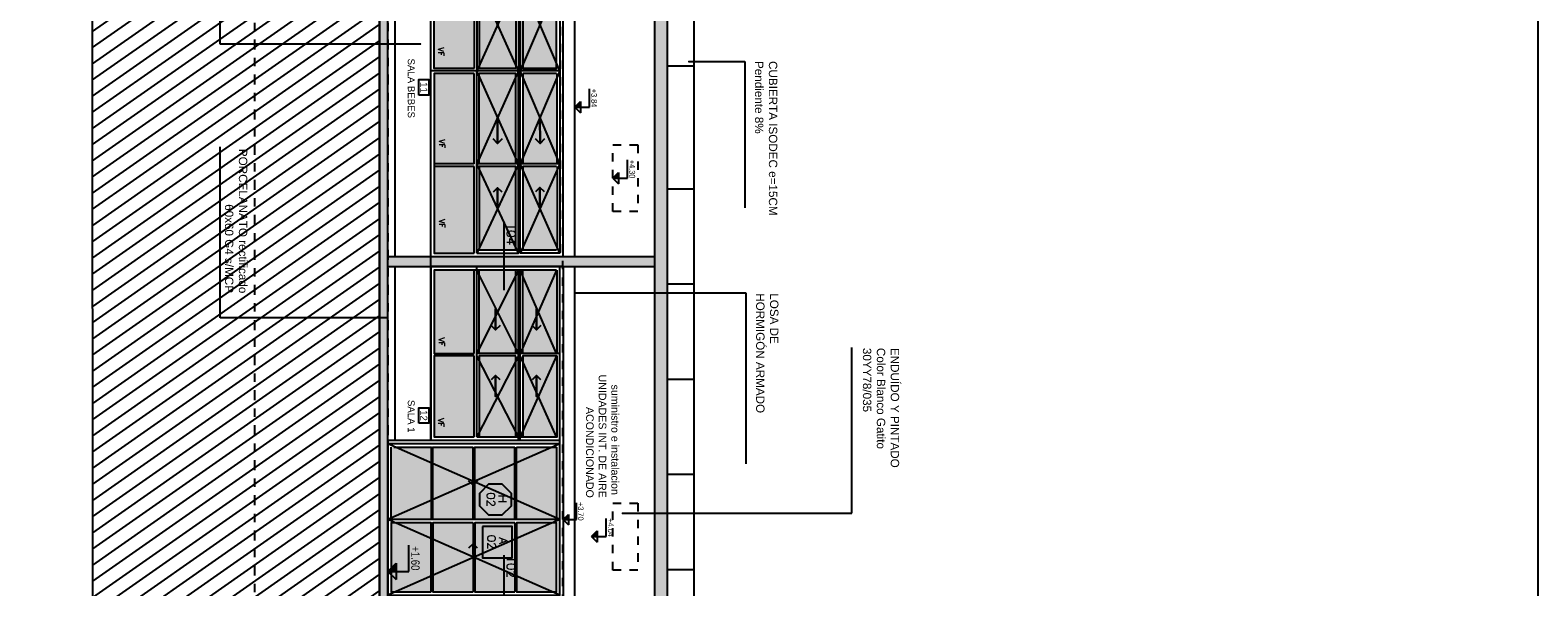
# Model space of a CAD drawing. Header units: millimetres. Extents: x 4617 to 4884, y 1258 to 1784.
# Tile 88 of 256: x 4734.95 to 4753.01, y 1284.63 to 1291.3. Entities that reach past the tile are written whole.
import ezdxf
from ezdxf.enums import TextEntityAlignment as Align

# ---------------------------------------------------------------- set-up
doc = ezdxf.new("R2010")
doc.units = ezdxf.units.MM
doc.header["$LTSCALE"] = 0.4
for name, pattern in [('DASHDOT', [1, 0.5, -0.25, 0, -0.25]), ('DOT', [6.35, 0, -6.35]), ('RAYITAS', [0.375, 0.25, -0.125])]:
    doc.linetypes.add(name, pattern=pattern)
for name, color, linetype in [('200', 6, 'Continuous'), ('200cotas50', 1, 'Continuous'), ('A ALUMINIO', 4, 'Continuous'), ('A HATCH MURO ALB', 252, 'Continuous'), ('A HATCH TABIQUE', 254, 'Continuous'), ('A HERRERÍA', 4, 'Continuous'), ('A MURO', 1, 'Continuous'), ('A MURO VISTO', 2, 'Continuous'), ('A PROYECCION', 8, 'Continuous'), ('A TABIQUE', 2, 'Continuous'), ('A VEGETACIÓN', 253, 'Continuous'), ('Hatch 354', 254, 'Continuous'), ('TXT', 3, 'Continuous'), ('TXT COTA', 3, 'Continuous'), ('TXT PLANILLAS', 3, 'Continuous'), ('TXT TERMINACIONES', 3, 'Continuous')]:
    doc.layers.add(name, color=color, linetype=linetype)
doc.styles.add('arial', font='arial.ttf')
doc.styles.add('ARIAL NARROW', font='ARIALN.TTF')
doc.styles.add('ROMANS', font='romans', dxfattribs={"height": 2})
doc.styles.add('SaAS simplex', font='simplex.shx', dxfattribs={"width": 0.8})
doc.styles.get("Standard").update_dxf_attribs({"font": 'arial.ttf'})
doc.dimstyles.new('COTAS 125', dxfattribs={"dimscale": 0.01, "dimtxt": 15, "dimasz": 8, "dimexe": 5, "dimexo": 20, "dimgap": 10, "dimtad": 0, "dimzin": 9, "dimdsep": 46, "dimtxsty": 'SaAS simplex', "dimblk": 'OBLIQUE', "dimcen": 0, "dimclrd": 8, "dimclre": 8, "dimclrt": 256, "dimadec": 1, "dimazin": 0, "dimtfac": 1, "dimtmove": 2, "dimatfit": 3, "dimldrblk": 'OBLIQUE', "dimfxl": 10, "dimlwd": -1, "dimlwe": -1, "dimarcsym": 0})

# ---------------------------------------------------------------- blocks, each defined once
blk = doc.blocks.new('A01b')
at = {"layer": 'Hatch 354'}
h = blk.add_hatch(color=256, dxfattribs=at)
h.dxf.hatch_style = 1
h.paths.add_polyline_path([(0.91, 2.02), (0.083, 2.02), (0.083, 1.543), (0.91, 1.543)])
h.paths.add_polyline_path([(1.817, 2.02), (0.95, 2.02), (0.95, 1.543), (1.817, 1.543)])
h.paths.add_polyline_path([(1.817, 1.523), (0.95, 1.523), (0.95, 1.04), (1.817, 1.04)])
h.paths.add_polyline_path([(0.91, 1.523), (0.083, 1.523), (0.083, 1.04), (0.91, 1.04)])
h.paths.add_polyline_path([(0.91, 1.02), (0.083, 1.02), (0.083, 0.537), (0.91, 0.537)])
h.paths.add_polyline_path([(1.817, 1.02), (0.95, 1.02), (0.95, 0.537), (1.817, 0.537)])
h.paths.add_polyline_path([(1.817, 0.517), (0.95, 0.517), (0.95, 0.04), (1.817, 0.04)])
h.paths.add_polyline_path([(0.91, 0.517), (0.083, 0.517), (0.083, 0.481), (0.083, 0.04), (0.91, 0.04)])
h = blk.add_hatch(color=256, dxfattribs=at)
h.dxf.hatch_style = 1
h.paths.add_polyline_path([(4.096, 2.03), (3.013, 2.03), (3.013, 1.615), (4.096, 1.615)])
h.paths.add_polyline_path([(2.983, 2.03), (1.97, 2.03), (1.97, 1.615), (2.983, 1.615)])
h.paths.add_polyline_path([(2.983, 1.535), (1.97, 1.535), (1.97, 1.095), (2.983, 1.095)])
h.paths.add_polyline_path([(4.096, 1.535), (3.013, 1.535), (3.013, 1.095), (4.096, 1.095)])
h.paths.add_polyline_path([(4.096, 1.035), (3.013, 1.035), (3.013, 0.555), (4.096, 0.555)])
h.paths.add_polyline_path([(2.983, 1.035), (1.94, 1.035), (1.94, 0.555), (2.983, 0.555)])
h = blk.add_hatch(color=256, dxfattribs=at)
h.dxf.hatch_style = 1
h.paths.add_polyline_path([(6.31, 1.035), (5.269, 1.035), (5.269, 0.555), (6.31, 0.555)])
h.paths.add_polyline_path([(6.27, 1.535), (5.269, 1.535), (5.269, 1.095), (6.27, 1.095)])
h.paths.add_polyline_path([(6.27, 2.03), (5.269, 2.03), (5.269, 1.615), (6.27, 1.615)])
h.paths.add_polyline_path([(5.238, 2.03), (4.156, 2.03), (4.156, 1.615), (5.238, 1.615)])
h.paths.add_polyline_path([(5.238, 1.535), (4.156, 1.535), (4.156, 1.095), (5.238, 1.095)])
h.paths.add_polyline_path([(5.238, 1.035), (4.156, 1.035), (4.156, 0.555), (5.238, 0.555)])
at = {"layer": 'A ALUMINIO'}
for p, q in [((6.351, 2.1), (0, 2.1)), ((0, 0), (0, 2.1)), ((0.95, 2.06), (0.95, 0)), ((1.817, 2.02), (0.95, 2.02)), ((1.817, 1.543), (1.817, 2.02)), ((1.857, 2.06), (6.31, 2.06)), ((1.94, 1.585), (1.94, 2.06)), ((3.013, 2.06), (3.013, 1.585)), ((4.096, 2.02), (4.096, 1.615)), ((4.126, 2.06), (4.126, 0.515)), ((5.238, 2.03), (4.156, 2.03)), ((4.156, 2.02), (4.156, 1.615)), ((5.238, 2.06), (5.238, 1.585)), ((5.269, 2.03), (6.27, 2.03)), ((6.27, 1.615), (6.27, 2.02)), ((6.31, 2.06), (6.31, 1.585)), ((6.351, 2.1), (6.351, 0.515)), ((0.91, 1.523), (0.083, 1.523)), ((0.95, 1.543), (1.817, 1.543)), ((0.95, 1.523), (1.817, 1.523)), ((1.94, 1.585), (4.126, 1.585)), ((1.94, 1.065), (1.94, 1.565)), ((1.94, 1.565), (4.126, 1.565)), ((3.013, 1.585), (4.096, 1.585)), ((3.013, 1.565), (3.013, 1.065)), ((3.013, 1.535), (4.096, 1.535)), ((4.096, 1.535), (4.096, 1.095)), ((6.31, 1.585), (4.126, 1.585)), ((4.156, 1.615), (5.238, 1.615)), ((5.238, 1.585), (4.156, 1.585)), ((5.238, 1.535), (4.156, 1.535)), ((4.156, 1.535), (4.156, 1.095)), ((5.238, 1.565), (5.238, 1.065)), ((3.013, 1.095), (4.096, 1.095)), ((5.238, 1.095), (4.156, 1.095)), ((0, 1.05), (0, 0)), ((0.91, 1.04), (0.083, 1.04)), ((0.91, 1.01), (0.083, 1.01)), ((0.95, 1.04), (1.817, 1.04)), ((0.95, 1.02), (1.817, 1.02)), ((1.94, 1.065), (4.126, 1.065)), ((1.94, 1.035), (2.983, 1.035)), ((2.983, 1.035), (2.983, 0.555)), ((3.013, 1.035), (4.096, 1.035)), ((3.013, 1.035), (3.013, 0.555)), ((4.096, 1.005), (4.096, 0.622)), ((6.31, 1.065), (4.126, 1.065)), ((5.238, 1.035), (4.156, 1.035)), ((5.238, 1.035), (5.238, 0.555)), ((6.31, 1.035), (5.269, 1.035)), ((5.269, 1.035), (5.269, 0.555)), ((0.083, 0.517), (0.083, 0.54)), ((6.351, 0.515), (1.9, 0.515)), ((1.9, 0), (0, 0)), ((0.95, 0.04), (1.817, 0.04))]:
    blk.add_line(p, q, dxfattribs=at)
for points in [[(0.043, 0), (0.043, 2.06), (1.857, 2.06), (1.857, 0)], [(1.9, 0), (1.9, 2.06)], [(1.94, 1.585), (1.94, 2.02)], [(5.269, 2.02), (5.269, 1.615), (6.27, 1.615)], [(0.083, 1.04), (0.083, 1.523)], [(0.91, 1.523), (0.91, 1.04)], [(1.817, 1.04), (1.817, 1.523)], [(2.983, 1.535), (2.983, 1.095), (1.97, 1.095), (1.97, 1.535), (2.983, 1.535)], [(6.31, 1.065), (6.31, 1.565), (4.126, 1.565)], [(5.269, 1.535), (5.269, 1.095), (6.27, 1.095), (6.27, 1.535), (5.269, 1.535)], [(0.083, 0.54), (0.083, 1.01)], [(0.91, 1.01), (0.91, 0.54)], [(1.817, 0.54), (1.817, 1.01)], [(2.983, 0.555), (1.94, 0.555), (1.94, 1.035)], [(4.096, 1.035), (4.096, 0.555), (3.013, 0.555)], [(4.156, 1.035), (4.156, 0.555), (6.31, 0.555), (6.31, 1.035)], [(0.083, 0.537), (0.91, 0.537)], [(1.817, 0.537), (0.95, 0.537)], [(1.817, 0.07), (1.817, 0.517), (0.95, 0.517)]]:
    blk.add_lwpolyline(points, dxfattribs=at)
for points in [[(0.083, 1.553), (0.083, 2.02), (0.91, 2.02), (0.91, 1.543), (0.083, 1.543)], [(1.97, 2.03), (2.983, 2.03), (2.983, 1.615), (1.97, 1.615)], [(3.013, 1.615), (4.096, 1.615), (4.096, 2.02), (3.013, 2.02)], [(0.083, 0.517), (0.91, 0.517), (0.91, 0.04), (0.083, 0.04), (0.083, 0.51)]]:
    blk.add_lwpolyline(points, close=True, dxfattribs=at)
at = {"layer": 'A PROYECCION'}
for p, q in [((0.043, 2.06), (0.95, 0)), ((0.95, 2.06), (0.043, 0)), ((0.95, 2.06), (1.857, 0)), ((1.857, 2.06), (0.95, 0)), ((3.013, 2.06), (1.94, 1.585)), ((1.94, 2.06), (3.013, 1.585)), ((3.013, 2.06), (4.126, 1.585)), ((4.126, 2.06), (3.013, 1.585)), ((5.238, 2.06), (4.126, 1.585)), ((4.126, 2.06), (5.238, 1.585)), ((5.238, 2.06), (6.31, 1.585)), ((6.31, 2.06), (5.238, 1.585)), ((3.013, 1.565), (1.94, 1.065)), ((1.94, 1.565), (3.013, 1.065)), ((3.013, 1.565), (4.126, 1.065)), ((4.126, 1.565), (3.013, 1.065)), ((5.238, 1.565), (4.126, 1.065)), ((4.126, 1.565), (5.238, 1.065)), ((5.238, 1.565), (6.31, 1.065)), ((6.31, 1.565), (5.238, 1.065))]:
    blk.add_line(p, q, dxfattribs=at)
for points in [[(2.676, 1.876), (2.729, 1.822), (2.477, 1.822), (2.729, 1.822), (2.676, 1.769)], [(3.37, 1.876), (3.317, 1.822), (3.569, 1.822), (3.317, 1.822), (3.37, 1.769)], [(4.94, 1.876), (4.993, 1.823), (4.682, 1.822), (4.993, 1.823), (4.94, 1.77)], [(5.575, 1.876), (5.522, 1.822), (5.774, 1.822), (5.522, 1.822), (5.575, 1.769)], [(2.676, 1.368), (2.729, 1.315), (2.477, 1.315), (2.729, 1.315), (2.676, 1.262)], [(3.37, 1.368), (3.317, 1.315), (3.569, 1.315), (3.317, 1.315), (3.37, 1.262)], [(4.94, 1.368), (4.993, 1.315), (4.682, 1.315), (4.993, 1.315), (4.94, 1.262)], [(5.579, 1.368), (5.526, 1.315), (5.779, 1.315), (5.526, 1.315), (5.579, 1.262)], [(0.606, 1.063), (0.659, 1.01), (0.532, 1.01), (0.659, 1.01), (0.606, 0.957)], [(1.414, 1.063), (1.361, 1.01), (1.489, 1.01), (1.361, 1.01), (1.414, 0.957)]]:
    blk.add_lwpolyline(points, dxfattribs=at)
at = {"layer": 'TXT TERMINACIONES', "color": 252, "char_height": 0.06784, "attachment_point": 7}
for insert in [(2.781, 0.614), (3.844, 0.603), (4.946, 0.614), (5.901, 0.614)]:
    blk.add_mtext('{\\Fromans|c0;VF}', dxfattribs=dict(at, insert=insert))
blk = doc.blocks.new('AL 02 b f')
at = {"layer": 'Hatch 354'}
h = blk.add_hatch(color=256, dxfattribs=at)
h.dxf.hatch_style = 1
h.paths.add_polyline_path([(0.907, 2.024), (0.08, 2.024), (0.08, 1.547), (0.907, 1.547)])
h.paths.add_polyline_path([(1.814, 2.024), (0.947, 2.024), (0.947, 1.547), (1.814, 1.547)])
h.paths.add_polyline_path([(1.814, 1.527), (0.947, 1.527), (0.947, 1.044), (1.814, 1.044)])
h.paths.add_polyline_path([(0.907, 1.527), (0.08, 1.527), (0.08, 1.044), (0.907, 1.044)])
h.paths.add_polyline_path([(0.907, 1.024), (0.08, 1.024), (0.08, 0.542), (0.907, 0.542)])
h.paths.add_polyline_path([(1.814, 1.024), (0.947, 1.024), (0.947, 0.542), (1.814, 0.542)])
h.paths.add_polyline_path([(1.814, 0.522), (0.947, 0.522), (0.947, 0.044), (1.814, 0.044)])
h.paths.add_polyline_path([(0.907, 0.522), (0.08, 0.522), (0.08, 0.044), (0.907, 0.044)])
h.paths.add_polyline_path([(2.907, 1.039), (1.937, 1.039), (1.937, 0.559), (2.907, 0.559)])
h.paths.add_polyline_path([(3.937, 1.039), (2.937, 1.039), (2.937, 0.559), (3.937, 0.559)])
h.paths.add_polyline_path([(3.937, 1.539), (2.937, 1.539), (2.937, 1.099), (3.937, 1.099)])
h.paths.add_polyline_path([(2.907, 1.539), (1.937, 1.539), (1.937, 1.099), (2.907, 1.099)])
h.paths.add_polyline_path([(2.907, 2.034), (1.937, 2.034), (1.937, 1.619), (2.907, 1.619)])
h.paths.add_polyline_path([(3.937, 2.034), (3.035, 2.034), (2.937, 2.034), (2.937, 1.619), (3.937, 1.619)])
at = {"layer": 'A ALUMINIO'}
for p, q in [((1.897, 2.104), (-0.003, 2.104)), ((3.977, 2.104), (-0.003, 2.104)), ((3.977, 2.104), (-0.003, 2.104)), ((-0.003, 0.004), (-0.003, 2.104)), ((0.947, 2.064), (0.947, 0.004)), ((1.814, 2.024), (0.947, 2.024)), ((1.814, 1.547), (1.814, 2.024)), ((1.854, 2.064), (3.977, 2.064)), ((1.937, 1.589), (1.937, 2.024)), ((2.937, 2.064), (2.937, 1.589)), ((2.937, 2.034), (3.937, 2.034)), ((3.937, 2.024), (3.937, 1.539)), ((3.977, 2.104), (3.977, 0.519)), ((0.907, 1.527), (0.08, 1.527)), ((0.947, 1.547), (1.814, 1.547)), ((0.947, 1.527), (1.814, 1.527)), ((1.897, 1.589), (3.937, 1.589)), ((1.897, 1.569), (3.937, 1.569)), ((1.937, 1.069), (1.937, 1.569)), ((2.937, 1.619), (3.937, 1.619)), ((2.937, 1.569), (2.937, 1.069)), ((2.937, 1.539), (3.937, 1.539)), ((3.937, 1.539), (3.937, 1.039)), ((2.937, 1.099), (3.937, 1.099)), ((0.907, 1.024), (0.08, 1.024)), ((0.947, 1.024), (1.814, 1.024)), ((1.937, 1.069), (3.977, 1.069)), ((1.937, 1.039), (2.907, 1.039)), ((2.937, 1.039), (3.937, 1.039)), ((3.977, 0.519), (1.897, 0.519)), ((1.897, 0.004), (-0.003, 0.004)), ((0.947, 0.044), (1.814, 0.044))]:
    blk.add_line(p, q, dxfattribs=at)
for points in [[(0.04, 0.004), (0.04, 2.064), (1.854, 2.064), (1.854, 0.004)], [(1.897, 0.004), (1.897, 2.064)], [(1.937, 1.589), (1.937, 2.024)], [(0.907, 1.527), (0.907, 1.044), (0.08, 1.044), (0.08, 1.527)], [(0.947, 1.044), (1.814, 1.044), (1.814, 1.527)], [(2.907, 1.539), (2.907, 1.099), (1.937, 1.099), (1.937, 1.539), (2.907, 1.539)], [(0.907, 1.024), (0.907, 0.542), (0.08, 0.542), (0.08, 1.024)], [(0.947, 0.542), (1.814, 0.542), (1.814, 1.024)], [(2.907, 1.039), (2.907, 0.559), (1.937, 0.559), (1.937, 1.039)], [(3.937, 1.039), (3.937, 0.559), (2.937, 0.559), (2.937, 1.039)], [(1.814, 0.074), (1.814, 0.522), (0.947, 0.522)]]:
    blk.add_lwpolyline(points, dxfattribs=at)
for points in [[(0.08, 1.557), (0.08, 2.024), (0.907, 2.024), (0.907, 1.547), (0.08, 1.547)], [(2.907, 2.034), (2.907, 1.619), (1.937, 1.619), (1.937, 2.034)], [(0.08, 0.522), (0.907, 0.522), (0.907, 0.044), (0.08, 0.044)]]:
    blk.add_lwpolyline(points, close=True, dxfattribs=at)
at = {"layer": 'A PROYECCION'}
for p, q in [((0.04, 2.064), (0.947, 0.004)), ((0.947, 2.064), (0.04, 0.004)), ((0.947, 2.064), (1.854, 0.004)), ((1.854, 2.064), (0.947, 0.004)), ((2.907, 2.024), (1.937, 1.589)), ((1.937, 2.024), (2.907, 1.589)), ((2.937, 2.024), (3.937, 1.589)), ((3.937, 2.024), (2.937, 1.589)), ((2.907, 1.569), (1.937, 1.069)), ((1.937, 1.569), (2.907, 1.069)), ((2.937, 1.569), (3.937, 1.069)), ((3.937, 1.569), (2.942, 1.069))]:
    blk.add_line(p, q, dxfattribs=at)
for points in [[(2.622, 1.838), (2.675, 1.785), (2.422, 1.785), (2.675, 1.785), (2.622, 1.732)], [(3.272, 1.838), (3.219, 1.785), (3.472, 1.785), (3.219, 1.785), (3.272, 1.732)], [(2.621, 1.348), (2.674, 1.295), (2.422, 1.295), (2.674, 1.295), (2.621, 1.242)], [(3.272, 1.348), (3.219, 1.295), (3.472, 1.295), (3.219, 1.295), (3.272, 1.242)], [(0.603, 1.077), (0.656, 1.024), (0.529, 1.024), (0.656, 1.024), (0.603, 0.971)], [(1.411, 1.077), (1.358, 1.024), (1.486, 1.024), (1.358, 1.024), (1.411, 0.971)]]:
    blk.add_lwpolyline(points, dxfattribs=at)
blk = doc.blocks.new('*U468')
at = {"color": 0, "linetype": 'ByBlock'}
blk.add_lwpolyline([(-0.287, -0.195), (0.287, -0.195), (0.287, 0.354), (-0.287, 0.354)], close=True, dxfattribs=at)
at = {"color": 0, "linetype": 'ByBlock', "style": 'ROMANS', "width": 1.1}
blk.add_text('A', height=0.15, dxfattribs=at).set_placement((-0.088, 0.112))
at = {"color": 0, "linetype": 'ByBlock', "style": 'ROMANS', "width": 1.05}
blk.add_attdef('NRO', text='', height=0.15, dxfattribs=at).set_placement((0, -0.027), align=Align.MIDDLE)
blk = doc.blocks.new('TIPO_MURO')
at = {"linetype": 'Continuous'}
blk.add_line((-1.161, 0), (0, 0), dxfattribs=at)
at = {"style": 'ROMANS', "oblique": 0.1745}
blk.add_attdef('M00', text='', height=0.15, dxfattribs=at).set_placement((-0.606, 0.22), align=Align.TOP_LEFT)
blk = doc.blocks.new('*U575')
at = {"color": 0, "linetype": 'ByBlock', "ltscale": 0.1}
blk.add_lwpolyline([(0, 0.344), (0.119, 0.344), (0.288, 0.175), (0.288, -0.064), (0.119, -0.233), (0, -0.233), (-0.119, -0.233), (-0.288, -0.064), (-0.288, 0.175), (-0.119, 0.344)], close=True, dxfattribs=at)
at = {"color": 0, "style": 'ROMANS', "width": 1.1}
blk.add_text('H', height=0.15, dxfattribs=at).set_placement((-0.088, 0.112))
at = {"color": 0, "linetype": 'ByBlock', "style": 'ROMANS', "width": 1.05}
blk.add_attdef('NRO', text='', height=0.15, dxfattribs=at).set_placement((0, -0.027), align=Align.MIDDLE)
blk = doc.blocks.new('NUMERO+NOMBRE LOCAL')
blk.add_lwpolyline([(-0.085, -0.109), (0.085, -0.109), (0.085, 0.001), (-0.085, 0.001)], close=True)
at = {"style": 'arial'}
blk.add_attdef('NOMBRE', text='', height=0.075, dxfattribs=at).set_placement((0, -0.229), align=Align.CENTER)
blk.add_attdef('00', text='', height=0.07, dxfattribs=at).set_placement((0, -0.054), align=Align.MIDDLE_CENTER)
blk = doc.blocks.new('Nivel corte')
at = {"color": 0}
for p, q in [((0, 0.2), (0.25, 0.2)), ((0, 0), (0, 0.2)), ((0.078, 0.078), (-0.078, 0.078)), ((0, 0), (-0.078, 0.078)), ((0, 0), (0.078, 0.078))]:
    blk.add_line(p, q, dxfattribs=at)
blk.add_solid([(0, 0), (0.078, 0.078), (0, 0.078), (0.078, 0.078)], dxfattribs=at)
at = {"color": 0, "style": 'ARIAL NARROW', "flags": 4}
blk.add_attdef('NIVEL', text='', height=0.08, dxfattribs=at).set_placement((0.125, 0.2), align=Align.BOTTOM_CENTER)
blk = doc.blocks.new('_Oblique')
at = {"layer": 'TXT COTA', "color": 0, "lineweight": -2}
blk.add_line((-0.5, -0.5), (0.5, 0.5), dxfattribs=at)
blk = doc.blocks.new('A$C2CDF7251')
at = {"layer": 'TXT', "char_height": 0.1, "attachment_point": 1, "rotation": 360, "style": 'arial'}
for s, insert, width in [('ENDUÍDO Y PINTADO \\PColor Blanco Gatito\\P30YY78/035', (22.962, 9.295, -9.971), 2.40512), ('\\pi1.4469;PORCELANATO rectificado \\P\\pi2.1098;60x60 G4 s/MCP', (19.131, 1.485), 3.16222)]:
    blk.add_mtext(s, dxfattribs=dict(at, insert=insert, width=width))
for s, insert in [('CUBIERTA ISODEC e=15CM \\PPendiente 8%', (19.526, 7.835, -9.971)), ('LOSA DE \\PHORMIGÓN ARMADO', (22.308, 7.849))]:
    blk.add_mtext(s, dxfattribs=dict(at, insert=insert))
at = {"layer": 'A HERRERÍA', "color": 254, "ltscale": 0.5}
for points in [[(24.942, 5.976, -9.971), (24.943, 8.729, -9.971), (22.958, 8.729, -9.971)], [(19.532, 6.773, -9.971), (19.532, 7.446, -9.971), (21.285, 7.446, -9.971)], [(22.303, 5.41), (22.303, 7.46), (24.349, 7.46)], [(19.322, 3.563), (19.322, 1.162), (17.023, 1.162)], [(22.603, 3.17), (22.603, 1.162), (20.552, 1.162)]]:
    blk.add_leader(points, dimstyle='COTAS 125', override={"dimtxt": 5, "dimasz": 6, "dimldrblk": 'DotSmall'}, dxfattribs=at)

msp = doc.modelspace()

# ---------------------------------------------------------------- hatches: boundary and pattern name
at = {"layer": 'A HATCH TABIQUE'}
h = msp.add_hatch(dxfattribs=at)
h.set_pattern_fill('HONEY', color=256, scale=0.01, angle=630)
h.set_pattern_definition([(270, (4735.93786, 1329.90521), (0.027496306, -0.047625), [0.03175, -0.0635]), (30, (4735.93786, 1329.90521), (0.027496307, 0.047625), [0.03175, -0.0635]), (330, (4735.93786, 1329.90521), (0.054992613, -1e-10), [-0.0635, 0.03175])])
h.paths.add_polyline_path([(4742.579, 1304.123), (4742.429, 1304.123), (4742.429, 1269.512), (4742.579, 1269.512)])
h = msp.add_hatch(color=256, dxfattribs=at)
h.dxf.hatch_style = 1
h.paths.add_polyline_path([(4739.233, 1288.583), (4739.233, 1288.463), (4742.429, 1288.463), (4742.429, 1288.583)])
at = {"layer": 'A MURO'}
h = msp.add_hatch(color=256, dxfattribs=at)
h.dxf.hatch_style = 1
h.paths.add_polyline_path([(4739.133, 1270.112), (4738.733, 1270.112), (4738.733, 1269.812), (4739.133, 1269.812), (4739.233, 1269.812), (4739.233, 1303.383), (4739.133, 1303.382)])
at = {"layer": 'A VEGETACIÓN'}
h = msp.add_hatch(dxfattribs=at)
h.set_pattern_fill('LINE', color=253, scale=0.05, angle=-55, double=1)
h.set_pattern_definition([(215, (283.32827, 1219.23544), (0.091055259, -0.130040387), [])])
edge = h.paths.add_edge_path()
edge.add_spline(control_points=[(4738.244, 1311.628), (4737.84, 1312.32), (4737.491, 1313.107), (4737.215, 1314.291), (4737.568, 1316.609), (4738.01, 1318.632), (4738.134, 1320.039)], knot_values=[0, 0, 0, 0, 1.503814, 2.722886, 4.072682, 7.155394, 7.155394, 7.155394, 7.155394], degree=3, periodic=0)
edge.add_line((4738.134, 1320.039), (4738.184, 1320.137))
edge.add_line((4738.184, 1320.137), (4738.184, 1320.847))
edge.add_line((4738.184, 1320.847), (4738.134, 1320.967))
edge.add_line((4738.134, 1320.967), (4738.131, 1321.509))
edge.add_line((4738.131, 1321.509), (4738.143, 1328.563))
edge.add_line((4738.143, 1328.563), (4735.682, 1328.563))
edge.add_line((4735.682, 1328.563), (4735.706, 1261.169))
edge.add_line((4735.706, 1261.169), (4737.189, 1261.169))
edge.add_line((4737.189, 1261.169), (4738.143, 1261.169))
edge.add_line((4738.143, 1261.169), (4738.141, 1262.991))
edge.add_line((4738.141, 1262.991), (4738.133, 1263.198))
edge.add_line((4738.133, 1263.198), (4738.133, 1263.542))
edge.add_line((4738.133, 1263.542), (4738.112, 1264.214))
edge.add_line((4738.112, 1264.214), (4738.126, 1264.36))
edge.add_line((4738.126, 1264.36), (4738.093, 1264.865))
edge.add_line((4738.093, 1264.865), (4738.113, 1265.343))
edge.add_line((4738.113, 1265.343), (4738.132, 1265.914))
edge.add_line((4738.132, 1265.914), (4738.133, 1266.289))
edge.add_line((4738.133, 1266.289), (4738.133, 1266.46))
edge.add_line((4738.133, 1266.46), (4738.133, 1266.552))
edge.add_line((4738.133, 1266.552), (4738.012, 1266.752))
edge.add_line((4738.012, 1266.752), (4738.053, 1269.811))
edge.add_line((4738.053, 1269.811), (4737.573, 1269.811))
edge.add_line((4737.573, 1269.811), (4739.133, 1269.811))
edge.add_line((4739.133, 1269.811), (4739.133, 1303.822))
edge.add_line((4739.133, 1303.822), (4739.042, 1303.822))
edge.add_line((4739.042, 1303.822), (4739.017, 1306.774))
edge.add_line((4739.017, 1306.774), (4738.817, 1306.774))
edge.add_line((4738.817, 1306.774), (4738.817, 1306.924))
edge.add_line((4738.817, 1306.924), (4739.102, 1306.924))
edge.add_line((4739.102, 1306.924), (4739.066, 1309.707))
edge.add_line((4739.066, 1309.707), (4737.523, 1309.704))
edge.add_line((4737.523, 1309.704), (4738.084, 1309.707))
edge.add_line((4738.084, 1309.707), (4738.084, 1311.428))
edge.add_line((4738.084, 1311.428), (4737.383, 1311.425))
edge.add_line((4737.383, 1311.425), (4737.383, 1311.625))
edge.add_line((4737.383, 1311.625), (4737.643, 1311.625))

# ---------------------------------------------------------------- linework, layer by layer
at = {"layer": '200', "color": 2, "linetype": 'DASHDOT', "ltscale": 0.6}
for points in [[(4737.633, 1328.564), (4737.633, 1261.169)], [(4739.233, 1328.564), (4739.233, 1261.169)]]:
    msp.add_lwpolyline(points, dxfattribs=at)
at = {"layer": 'A HATCH MURO ALB'}
for p, q in [((4739.318, 1293.033), (4739.318, 1288.583)), ((4739.318, 1288.463), (4739.318, 1286.383))]:
    msp.add_line(p, q, dxfattribs=at)
at = {"layer": 'A MURO'}
for p, q in [((4735.673, 1328.564), (4735.706, 1261.169)), ((4739.233, 1269.812), (4739.233, 1303.823)), ((4739.133, 1270.112), (4739.133, 1303.523)), ((4739.133, 1303.523), (4739.133, 1270.112))]:
    msp.add_line(p, q, dxfattribs=at)
at = {"layer": 'A MURO', "color": 1}
for p, q in [((4742.579, 1304.123), (4742.579, 1269.512)), ((4741.473, 1288.583), (4741.473, 1294.933)), ((4741.473, 1284.483), (4741.473, 1288.463))]:
    msp.add_line(p, q, dxfattribs=at)
at = {"layer": 'A MURO', "color": 252}
for p, q in [((4742.903, 1290.863), (4742.579, 1290.863)), ((4742.903, 1289.393), (4742.579, 1289.393)), ((4742.903, 1288.253), (4742.579, 1288.253)), ((4742.903, 1287.113), (4742.579, 1287.113)), ((4742.903, 1285.973), (4742.579, 1285.973)), ((4742.903, 1284.833), (4742.579, 1284.833))]:
    msp.add_line(p, q, dxfattribs=at)
at = {"layer": 'A MURO'}
msp.add_lwpolyline([(4753.011, 1328.564), (4753.011, 1261.169), (4731.974, 1261.169), (4731.773, 1328.564)], close=True, dxfattribs=at)
at = {"layer": 'A MURO', "color": 1}
msp.add_lwpolyline([(4742.903, 1269.512), (4742.903, 1304.123), (4742.429, 1304.123), (4742.429, 1269.512), (4742.903, 1269.512)], dxfattribs=at)
at = {"layer": 'A MURO VISTO'}
msp.add_line((4739.748, 1286.383), (4739.748, 1293.033), dxfattribs=at)
msp.add_line((4739.748, 1286.383), (4739.748, 1293.033), dxfattribs=at)
at = {"layer": 'A PROYECCION', "linetype": 'RAYITAS'}
for points in [[(4742.229, 1289.924), (4742.229, 1289.124), (4741.929, 1289.124), (4741.929, 1289.924), (4742.229, 1289.924)], [(4742.229, 1285.629), (4742.229, 1284.829), (4741.929, 1284.829), (4741.929, 1285.629), (4742.229, 1285.629)]]:
    msp.add_lwpolyline(points, dxfattribs=at)
at = {"layer": 'A TABIQUE'}
for p, q in [((4739.233, 1288.583), (4742.429, 1288.583)), ((4739.233, 1288.463), (4742.429, 1288.463))]:
    msp.add_line(p, q, dxfattribs=at)
at = {"layer": 'TXT', "color": 253, "linetype": 'DOT', "ltscale": 0.01}
for p, q in [((4741.331, 1264.034), (4741.331, 1304.092)), ((4742.903, 1264.075), (4742.903, 1304.133))]:
    msp.add_line(p, q, dxfattribs=at)

# ---------------------------------------------------------------- block references
at = {"layer": '200cotas50'}
ref = msp.add_blockref('Nivel corte', (4741.473, 1290.374), dxfattribs=dict(at, xscale=-0.875, yscale=0.875, zscale=0.875, rotation=269.9999999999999))
ref.add_attrib('NIVEL', '+3.84', dxfattribs={"layer": '0', "color": 0, "height": 0.07, "rotation": 270, "style": 'ARIAL NARROW', "flags": 4}).set_placement((4741.648, 1290.483), align=Align.BOTTOM_CENTER)
ref = msp.add_blockref('Nivel corte', (4741.929, 1289.524), dxfattribs=dict(at, xscale=-0.875, yscale=0.875, zscale=0.875, rotation=269.9999999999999))
ref.add_attrib('NIVEL', '+4.30', dxfattribs={"layer": '0', "color": 0, "height": 0.07, "rotation": 270, "style": 'ARIAL NARROW', "flags": 4}).set_placement((4742.104, 1289.632), align=Align.BOTTOM_CENTER)
ref = msp.add_blockref('Nivel corte', (4741.333, 1285.433), dxfattribs=dict(at, xscale=-0.8, yscale=0.8, zscale=0.8, rotation=269.9999999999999))
ref.add_attrib('NIVEL', '+3.70', dxfattribs={"layer": '0', "color": 0, "height": 0.064, "rotation": 270, "style": 'ARIAL NARROW', "flags": 4}).set_placement((4741.493, 1285.532), align=Align.BOTTOM_CENTER)
ref = msp.add_blockref('Nivel corte', (4741.673, 1285.229), dxfattribs=dict(at, xscale=-0.875, yscale=0.875, zscale=0.875, rotation=269.9999999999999))
ref.add_attrib('NIVEL', '+4.04', dxfattribs={"layer": '0', "color": 0, "height": 0.07, "rotation": 270, "style": 'ARIAL NARROW', "flags": 4}).set_placement((4741.848, 1285.337), align=Align.BOTTOM_CENTER)
ref = msp.add_blockref('Nivel corte', (4739.233, 1284.813), dxfattribs=dict(at, xscale=-1.25, yscale=1.25, zscale=1.25, rotation=269.9999999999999))
ref.add_attrib('NIVEL', '+1.60', dxfattribs={"layer": '0', "color": 0, "height": 0.1, "rotation": 270, "style": 'ARIAL NARROW', "flags": 4}).set_placement((4739.483, 1284.969), align=Align.BOTTOM_CENTER)
at = {"layer": 'A ALUMINIO', "rotation": 269.9999999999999}
msp.add_blockref('A01b', (4739.233, 1294.933), dxfattribs=at)
at = {"layer": 'A ALUMINIO', "xscale": -1, "rotation": 269.9999999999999}
msp.add_blockref('AL 02 b f', (4739.229, 1284.486), dxfattribs=at)
at = {"layer": 'TXT', "rotation": 269.9999999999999}
msp.add_blockref('A$C2CDF7251', (4736.063, 1310.452), dxfattribs=at)
at = {"layer": 'TXT'}
ref = msp.add_blockref('NUMERO+NOMBRE LOCAL', (4739.724, 1290.61), dxfattribs=dict(at, xscale=-1.1, yscale=1.1, zscale=1.1, rotation=269.9999999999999))
ref.add_attrib('00', '11', dxfattribs={"layer": '0', "height": 0.0826, "rotation": 270, "style": 'arial'}).set_placement((4739.664, 1290.61), align=Align.MIDDLE_CENTER)
ref.add_attrib('NOMBRE', 'SALA BEBES', dxfattribs={"layer": '0', "height": 0.0826, "rotation": 270, "style": 'arial'}).set_placement((4739.472, 1290.6), align=Align.CENTER)
ref = msp.add_blockref('NUMERO+NOMBRE LOCAL', (4739.724, 1286.68), dxfattribs=dict(at, xscale=-1.1, yscale=1.1, zscale=1.1, rotation=269.9999999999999))
ref.add_attrib('00', '12', dxfattribs={"layer": '0', "height": 0.0826, "rotation": 270, "style": 'arial'}).set_placement((4739.664, 1286.68), align=Align.MIDDLE_CENTER)
ref.add_attrib('NOMBRE', 'SALA 1', dxfattribs={"layer": '0', "height": 0.0826, "rotation": 270, "style": 'arial'}).set_placement((4739.472, 1286.671), align=Align.CENTER)
at = {"layer": 'TXT PLANILLAS'}
ref = msp.add_blockref('TIPO_MURO', (4740.625, 1288.996), dxfattribs=dict(at, xscale=-0.7, yscale=0.7, zscale=0.7, rotation=269.9999567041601))
ref.add_attrib('M00', 'T04', dxfattribs={"layer": '0', "height": 0.105, "rotation": 90, "style": 'ROMANS', "oblique": 0.1745, "text_generation_flag": 6}).set_placement((4740.762, 1288.721), align=Align.TOP_RIGHT)
at = {"layer": 'TXT PLANILLAS', "xscale": 0.65, "yscale": 0.65, "zscale": 0.65, "rotation": 269.9999999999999}
for name, p in [('*U575', (4740.485, 1285.673)), ('*U468', (4740.493, 1285.163))]:
    msp.add_blockref(name, p, dxfattribs=at).add_auto_attribs({'NRO': '02'})
at = {"layer": 'TXT PLANILLAS'}
ref = msp.add_blockref('TIPO_MURO', (4740.625, 1285.008), dxfattribs=dict(at, xscale=-0.7, yscale=0.7, zscale=0.7, rotation=269.9999567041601))
ref.add_attrib('M00', 'T02', dxfattribs={"layer": '0', "height": 0.105, "rotation": 90, "style": 'ROMANS', "oblique": 0.1745, "text_generation_flag": 6}).set_placement((4740.762, 1284.734), align=Align.TOP_RIGHT)

# ---------------------------------------------------------------- texts
at = {"layer": 'TXT', "ltscale": 0.3, "insert": (4741.606, 1285.694), "char_height": 0.091, "attachment_point": 9, "rotation": 270, "style": 'arial'}
msp.add_mtext_dynamic_manual_height_columns('suministro e instalacion  UNIDADES INT. DE AIRE ACONDICIONADO', width=2.025, gutter_width=0.125, heights=[0], dxfattribs=at)
at = {"layer": 'TXT TERMINACIONES', "color": 252, "char_height": 0.06784, "attachment_point": 1, "rotation": 270}
for insert in [(4739.912, 1287.613), (4739.905, 1286.647)]:
    msp.add_mtext('{\\Fromans|c0;VF}', dxfattribs=dict(at, insert=insert))

doc.saveas('drawing.dxf')
